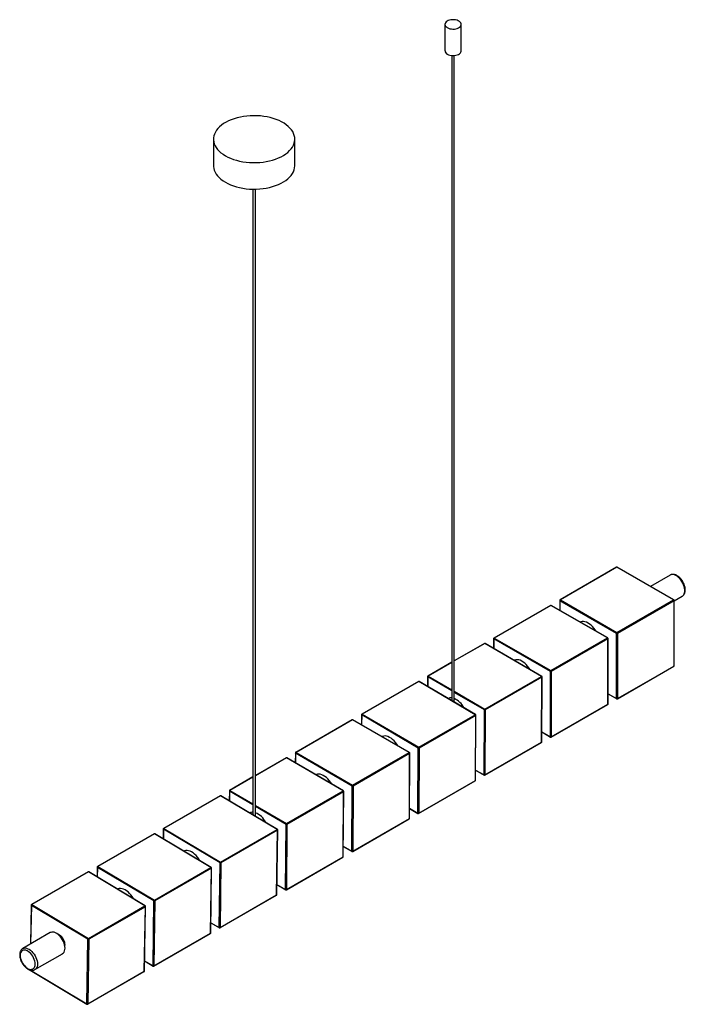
# Paper-space layout '_Isométrica' of a CAD drawing. Header units: millimetres. Extents: x -1188 to -369, y -732 to 480.
import ezdxf

# ---------------------------------------------------------------- set-up
doc = ezdxf.new("R2010")
doc.units = ezdxf.units.MM

psp = doc.layouts.new('_Isométrica')

# ---------------------------------------------------------------- linework, layer by layer
at = {"color": 7, "linetype": 'Continuous', "lineweight": 25}
for p, q in [((-665, 474.2), (-665, 441.6)), ((-645, 441.6), (-645, 474.2)), ((-656.5, 435.9), (-656.5, -358.2)), ((-653.5, -358.7), (-653.5, 435.9)), ((-949.7, 333), (-949.7, 300.3)), ((-849.7, 300.3), (-849.7, 333)), ((-901.2, 271.4), (-901.2, -498.6)), ((-898.2, -499.9), (-898.2, 271.4)), ((-453.9, -193.9), (-523.4, -234.1)), ((-453.5, -194), (-523, -234.1)), ((-383.9, -234.1), (-453.5, -194)), ((-383.5, -234.1), (-453.1, -193.9)), ((-388.1, -203.6), (-412.2, -217.5)), ((-383.1, -235.3), (-373.1, -229.6)), ((-373.1, -229.6), (-373, -229.5)), ((-535.2, -240.9), (-604.8, -281.1)), ((-534.8, -240.9), (-604.4, -281.1)), ((-465.2, -281), (-534.8, -240.9)), ((-464.8, -281), (-534.4, -240.9)), ((-523.8, -234.8), (-523.8, -247)), ((-454, -275.3), (-523.6, -235.1)), ((-523, -234.1), (-453.5, -274.3)), ((-453.5, -274.3), (-383.9, -234.1)), ((-383.3, -235.1), (-452.9, -275.3)), ((-383.3, -315.5), (-383.3, -235.1)), ((-383.1, -315.1), (-383.1, -234.8)), ((-454, -355.6), (-454, -275.3)), ((-452.9, -275.3), (-452.9, -355.6)), ((-616.4, -287.6), (-653.5, -309.1)), ((-546.4, -328.3), (-616, -287.7)), ((-546, -328.3), (-615.6, -287.6)), ((-605.2, -281.8), (-605.2, -293.7)), ((-535.4, -322.2), (-604.9, -282.1)), ((-604.4, -281.1), (-534.8, -321.2)), ((-534.8, -321.2), (-465.2, -281)), ((-464.6, -282), (-534.2, -322.2)), ((-464.6, -362.4), (-464.6, -282)), ((-464.3, -362.1), (-464.4, -281.7)), ((-656.5, -310.8), (-685.9, -327.8)), ((-535.3, -402.6), (-535.4, -322.2)), ((-534.2, -322.2), (-534.2, -402.6)), ((-453, -356), (-383.5, -315.8)), ((-452.9, -355.6), (-383.3, -315.5)), ((-697.6, -334.5), (-767.2, -374.7)), ((-697.2, -334.6), (-766.8, -374.7)), ((-627.7, -375.4), (-697.2, -334.6)), ((-627.3, -375.3), (-696.8, -334.5)), ((-686.3, -328.5), (-686.4, -340.7)), ((-616, -368.5), (-546.4, -328.3)), ((-545.8, -329.3), (-615.4, -369.5)), ((-546.2, -409.4), (-545.8, -329.3)), ((-546, -409.1), (-545.6, -329)), ((-464.4, -349.9), (-453.8, -356)), ((-534.3, -402.9), (-464.7, -362.8)), ((-534.2, -402.6), (-464.6, -362.4)), ((-767.6, -375.4), (-767.7, -387.7)), ((-766.8, -374.7), (-697.2, -415.5)), ((-697.2, -415.5), (-627.7, -375.4)), ((-616.9, -449.6), (-616.5, -369.5)), ((-615.4, -369.5), (-615.8, -449.6)), ((-779.1, -381.6), (-848.6, -421.8)), ((-778.7, -381.6), (-848.2, -421.8)), ((-709.1, -422.1), (-778.7, -381.6)), ((-708.7, -422), (-778.3, -381.6)), ((-697.8, -416.5), (-767.4, -375.7)), ((-627.1, -376.4), (-696.7, -416.5)), ((-627.6, -456.4), (-627.1, -376.4)), ((-627.4, -456.1), (-626.9, -376)), ((-545.9, -396.7), (-535.1, -402.9)), ((-616, -449.9), (-546.4, -409.8)), ((-615.8, -449.6), (-546.2, -409.4)), ((-849, -422.5), (-849.1, -434.5)), ((-779.2, -463.2), (-848.8, -422.8)), ((-848.2, -421.8), (-778.7, -462.2)), ((-778.7, -462.2), (-709.1, -422.1)), ((-708.5, -423.1), (-778.1, -463.2)), ((-708.7, -503.3), (-708.5, -423.1)), ((-708.5, -502.9), (-708.3, -422.7)), ((-698.4, -496.5), (-697.8, -416.5)), ((-696.7, -416.5), (-697.2, -496.6)), ((-860.3, -428.4), (-898.2, -450.3)), ((-790.3, -469.3), (-859.8, -428.4)), ((-789.9, -469.3), (-859.4, -428.4)), ((-627.3, -443.8), (-616.8, -449.9)), ((-901.2, -452), (-929.8, -468.6)), ((-697.4, -496.9), (-627.8, -456.7)), ((-697.2, -496.6), (-627.6, -456.4)), ((-930.2, -469.2), (-930.3, -481.3)), ((-859.9, -509.5), (-790.3, -469.3)), ((-789.7, -470.3), (-859.3, -510.5)), ((-790.3, -550.3), (-789.7, -470.3)), ((-790.1, -550), (-789.5, -470)), ((-779.5, -543.4), (-779.2, -463.2)), ((-778.1, -463.2), (-778.3, -543.4)), ((-941.4, -475.1), (-1011, -515.3)), ((-941, -475.2), (-1010.6, -515.4)), ((-871.5, -516.6), (-941, -475.2)), ((-871.1, -516.6), (-940.6, -475.2)), ((-708.5, -490.9), (-698.2, -496.9)), ((-778.5, -543.8), (-708.9, -503.6)), ((-778.3, -543.4), (-708.7, -503.3)), ((-1011.4, -516), (-1011.6, -528.3)), ((-941.6, -557.8), (-1011.2, -516.3)), ((-1010.6, -515.4), (-941, -556.8)), ((-941, -556.8), (-871.5, -516.6)), ((-870.9, -517.6), (-940.5, -557.8)), ((-872, -597.3), (-870.9, -517.6)), ((-871.8, -597), (-870.7, -517.3)), ((-861.1, -590.4), (-860.4, -510.5)), ((-859.3, -510.5), (-859.9, -590.5)), ((-1022.8, -522.1), (-1092.3, -562.3)), ((-1022.4, -522.2), (-1091.9, -562.3)), ((-952.8, -563.5), (-1022.4, -522.2)), ((-952.4, -563.5), (-1022, -522.1)), ((-790, -537.6), (-779.3, -543.8)), ((-860.1, -590.8), (-790.5, -550.6)), ((-859.9, -590.5), (-790.3, -550.3)), ((-1104, -568.9), (-1173.5, -609.1)), ((-1103.6, -569), (-1173.1, -609.1)), ((-1034, -610.7), (-1103.6, -569)), ((-1033.6, -610.7), (-1103.2, -568.9)), ((-1092.7, -563), (-1092.9, -575.1)), ((-1022.9, -604.7), (-1092.5, -563.3)), ((-1091.9, -562.3), (-1022.4, -603.7)), ((-1022.4, -603.7), (-952.8, -563.5)), ((-952.2, -564.5), (-1021.8, -604.7)), ((-953.3, -644.2), (-952.2, -564.5)), ((-953, -643.9), (-952, -564.2)), ((-942.7, -637.5), (-941.6, -557.8)), ((-940.5, -557.8), (-941.6, -637.5)), ((-871.6, -584.5), (-860.9, -590.8)), ((-1024, -684.4), (-1022.9, -604.7)), ((-1021.8, -604.7), (-1022.9, -684.4)), ((-941.7, -637.8), (-872.2, -597.7)), ((-941.6, -637.5), (-872, -597.3)), ((-1173.9, -609.8), (-1174.8, -657.7)), ((-1104.1, -651.9), (-1173.7, -610.1)), ((-1173.1, -609.1), (-1103.6, -650.9)), ((-1103.6, -650.9), (-1034, -610.7)), ((-1033.4, -611.7), (-1103, -651.9)), ((-1034.8, -691.2), (-1033.4, -611.7)), ((-1034.6, -690.9), (-1033.2, -611.4)), ((-952.9, -631.7), (-942.5, -637.8)), ((-1150.4, -643.6), (-1184.3, -663.2)), ((-1105.6, -731.4), (-1104.1, -651.9)), ((-1103, -651.9), (-1104.4, -731.4)), ((-1023, -684.8), (-953.4, -644.6)), ((-1022.9, -684.4), (-953.3, -644.2)), ((-1169.3, -689.2), (-1135.4, -669.6)), ((-1034.4, -678.5), (-1023.8, -684.8)), ((-1175, -690), (-1105.4, -731.8)), ((-1104.6, -731.8), (-1035, -691.6)), ((-1104.4, -731.4), (-1034.8, -691.2))]:
    psp.add_line(p, q, dxfattribs=at)
at = {"color": 8, "linetype": 'Continuous', "lineweight": 25}
for p, q in [((-523.6, -235.1), (-523.6, -247.1)), ((-616, -287.7), (-653.5, -309.3)), ((-604.9, -282.1), (-604.9, -293.9)), ((-656.5, -311.1), (-685.5, -327.9)), ((-686.1, -328.8), (-686.2, -340.8)), ((-656.5, -346.1), (-686.1, -328.8)), ((-685.5, -327.9), (-656.5, -344.8)), ((-653.5, -346.6), (-616, -368.5)), ((-616.5, -369.5), (-653.5, -347.9)), ((-464.4, -349.7), (-454, -355.6)), ((-767.4, -375.7), (-767.5, -387.9)), ((-545.9, -396.4), (-535.3, -402.6)), ((-848.8, -422.8), (-848.8, -434.6)), ((-859.8, -428.4), (-898.2, -450.6)), ((-627.3, -443.5), (-616.9, -449.6)), ((-901.2, -452.3), (-929.4, -468.6)), ((-930, -469.6), (-930.1, -481.4)), ((-901.2, -486.5), (-930, -469.6)), ((-929.4, -468.6), (-901.2, -485.2)), ((-898.2, -487), (-859.9, -509.5)), ((-860.4, -510.5), (-898.2, -488.3)), ((-708.5, -490.6), (-698.4, -496.5)), ((-1011.2, -516.3), (-1011.3, -528.4)), ((-790, -537.3), (-779.5, -543.4)), ((-1092.5, -563.3), (-1092.7, -575.2)), ((-871.6, -584.3), (-861.1, -590.4)), ((-1173.7, -610.1), (-1174.6, -657.6)), ((-952.9, -631.4), (-942.7, -637.5)), ((-1034.4, -678.2), (-1024, -684.4)), ((-1174.8, -689.8), (-1105.6, -731.4))]:
    psp.add_line(p, q, dxfattribs=at)
at = {"color": 7, "linetype": 'Continuous', "lineweight": 25, "flags": 128}
for points in [[(-662.1, 470.2), (-660.6, 469.5), (-658.9, 468.9), (-657.1, 468.6), (-655.2, 468.5), (-653.3, 468.5), (-651.5, 468.8), (-649.8, 469.3), (-648.3, 470), (-647, 470.8), (-646, 471.7), (-645.3, 472.7), (-645, 473.8), (-645.1, 474.9), (-645.5, 476), (-646.2, 477), (-647.3, 477.9), (-648.6, 478.7), (-650.2, 479.3), (-651.9, 479.7), (-653.8, 480), (-655.7, 480), (-657.6, 479.8), (-659.4, 479.4), (-661, 478.9), (-662.4, 478.1), (-663.5, 477.2), (-664.4, 476.3), (-664.8, 475.2), (-665, 474.1), (-664.8, 473), (-664.2, 472), (-663.3, 471), (-662.1, 470.2)], [(-662.1, 437.5), (-660.6, 436.8), (-658.9, 436.3), (-657.1, 435.9), (-655.2, 435.8), (-653.3, 435.9), (-651.5, 436.2), (-649.8, 436.6), (-648.3, 437.3), (-647, 438.1), (-646, 439.1), (-645.3, 440.1), (-645, 441.2), (-645, 441.6)], [(-935.1, 312.6), (-932, 310.9), (-928.7, 309.4), (-925.2, 308.1), (-921.5, 307), (-917.6, 306), (-913.7, 305.2), (-909.6, 304.7), (-905.4, 304.3), (-901.3, 304.1), (-897.1, 304.1), (-892.9, 304.4), (-888.8, 304.8), (-884.8, 305.4), (-880.8, 306.2), (-877, 307.2), (-873.4, 308.4), (-869.9, 309.8), (-866.6, 311.3), (-863.6, 313), (-860.8, 314.8), (-858.3, 316.7), (-856.1, 318.8), (-854.2, 320.9), (-852.7, 323.2), (-851.4, 325.5), (-850.5, 327.9), (-849.9, 330.2), (-849.7, 332.7), (-849.8, 335.1), (-850.3, 337.5), (-851.1, 339.8), (-852.3, 342.2), (-853.8, 344.4), (-855.6, 346.6), (-857.8, 348.7), (-860.2, 350.7), (-862.9, 352.5), (-865.9, 354.2), (-869.1, 355.8), (-872.5, 357.2), (-876.1, 358.4), (-879.8, 359.5), (-883.8, 360.3), (-887.8, 361), (-891.9, 361.5), (-896, 361.7), (-900.2, 361.8), (-904.4, 361.7), (-908.6, 361.4), (-912.6, 360.8), (-916.6, 360.1), (-920.5, 359.2), (-924.2, 358.1), (-927.8, 356.8), (-931.2, 355.4), (-934.3, 353.8), (-937.2, 352.1), (-939.8, 350.2), (-942.2, 348.2), (-944.3, 346.1), (-946, 343.9), (-947.4, 341.6), (-948.5, 339.3), (-949.2, 336.9), (-949.6, 334.5), (-949.7, 332.1), (-949.4, 329.6), (-948.7, 327.3), (-947.7, 324.9), (-946.4, 322.6), (-944.7, 320.4), (-942.7, 318.3), (-940.5, 316.2), (-937.9, 314.3), (-935.1, 312.6)], [(-949.7, 300.3), (-949.7, 299.4), (-949.4, 297), (-948.7, 294.6), (-947.7, 292.2), (-946.4, 290), (-944.7, 287.7), (-942.7, 285.6), (-940.5, 283.6), (-937.9, 281.7), (-935.1, 279.9)], [(-935.1, 279.9), (-932, 278.3), (-928.7, 276.8), (-925.2, 275.5), (-921.5, 274.3), (-917.6, 273.4), (-913.7, 272.6), (-909.6, 272), (-905.4, 271.6), (-901.3, 271.5), (-897.1, 271.5), (-892.9, 271.7), (-888.8, 272.1), (-884.8, 272.8), (-880.8, 273.6), (-877, 274.6), (-873.4, 275.8), (-869.9, 277.1), (-866.6, 278.6), (-863.6, 280.3), (-860.8, 282.1), (-858.3, 284.1), (-856.1, 286.1), (-854.2, 288.3), (-852.7, 290.5), (-851.4, 292.8), (-850.5, 295.2), (-849.9, 297.6), (-849.7, 300), (-849.7, 300.3)], [(-479.1, -272.7), (-480.2, -271), (-481.8, -268.9), (-483.5, -267), (-485.3, -265.3), (-487.2, -263.8), (-489, -262.6), (-490.9, -261.7), (-492.8, -261.1), (-494.5, -260.8), (-496.2, -260.8), (-497.8, -261.2), (-498.5, -261.6)], [(-560.3, -319.9), (-560.3, -319.9), (-561.7, -317.7), (-563.3, -315.6), (-565, -313.7), (-566.9, -312), (-568.7, -310.6), (-570.6, -309.4), (-572.5, -308.5), (-574.3, -308), (-576.1, -307.7), (-577.7, -307.8), (-579.3, -308.2), (-579.9, -308.5)], [(-723, -413.7), (-724.3, -411.6), (-725.9, -409.5), (-727.6, -407.6), (-729.4, -405.9), (-731.3, -404.5), (-733.2, -403.3), (-735.1, -402.4), (-736.9, -401.9), (-738.7, -401.6), (-740.3, -401.7), (-741.8, -402.1), (-742.5, -402.4)], [(-804.2, -460.9), (-804.2, -460.7), (-805.7, -458.5), (-807.3, -456.4), (-809, -454.5), (-810.8, -452.8), (-812.7, -451.4), (-814.6, -450.2), (-816.4, -449.4), (-818.3, -448.8), (-820, -448.6), (-821.7, -448.7), (-823.2, -449.1), (-823.8, -449.3)], [(-966.7, -555), (-967.9, -553), (-969.5, -550.9), (-971.1, -548.9), (-972.9, -547.2), (-974.8, -545.6), (-976.7, -544.4), (-978.5, -543.5), (-980.4, -542.8), (-982.2, -542.5), (-983.9, -542.5), (-985.4, -542.8), (-986.4, -543.2)], [(-1047.9, -602.1), (-1048.2, -601.6), (-1049.6, -599.3), (-1051.2, -597.2), (-1053, -595.3), (-1054.8, -593.6), (-1056.6, -592.2), (-1058.5, -591), (-1060.4, -590.2), (-1062.2, -589.6), (-1064, -589.4), (-1065.6, -589.5), (-1067.2, -589.9), (-1067.8, -590.2)], [(-1132.3, -662.8), (-1132.4, -660.8), (-1132.8, -658.8), (-1133.4, -656.7), (-1134.2, -654.6), (-1135.2, -652.5), (-1136.5, -650.6), (-1137.8, -648.8), (-1139.3, -647.2), (-1140.9, -645.8), (-1142.5, -644.6), (-1144.1, -643.8), (-1145.7, -643.2), (-1147.2, -642.9), (-1148.7, -643), (-1149.9, -643.4), (-1150.4, -643.6)], [(-1132.3, -658.8), (-1132.4, -657.2), (-1132.7, -655.5), (-1133.3, -653.8), (-1134.1, -652.1), (-1135.1, -650.5), (-1136.3, -649), (-1137.5, -647.7), (-1138.9, -646.7), (-1140.2, -646), (-1140.9, -645.7)], [(-1132.3, -658.8), (-1132.4, -657.2), (-1132.7, -655.5), (-1133.3, -653.8), (-1134.1, -652.1), (-1135.1, -650.5), (-1136.3, -649), (-1137.5, -647.7), (-1138.9, -646.7), (-1140.2, -646), (-1140.9, -645.7)], [(-1169, -682.3), (-1169.2, -680.5), (-1169.5, -678.6), (-1170.2, -676.7), (-1171, -674.7), (-1172, -672.8), (-1173.2, -671.1), (-1174.5, -669.4), (-1176, -668), (-1177.5, -666.9), (-1179, -666), (-1180.5, -665.4), (-1181.9, -665.2), (-1183.3, -665.2), (-1184.5, -665.6), (-1185.5, -666.3), (-1186.3, -667.3), (-1186.9, -668.6), (-1187.3, -670.1), (-1187.4, -671.7), (-1187.3, -673.6), (-1186.9, -675.5), (-1186.3, -677.4), (-1185.5, -679.4), (-1184.5, -681.3), (-1183.3, -683), (-1181.9, -684.6), (-1180.5, -686), (-1179, -687.2), (-1177.5, -688.1), (-1176, -688.6), (-1174.5, -688.9), (-1173.2, -688.8), (-1172, -688.4), (-1171, -687.7), (-1170.2, -686.8), (-1169.5, -685.5), (-1169.2, -684), (-1169, -682.3)], [(-1135.4, -669.6), (-1135.2, -669.5), (-1134.2, -668.7), (-1133.4, -667.5), (-1132.8, -666.2), (-1132.4, -664.5), (-1132.3, -662.8)], [(-1132.5, -660.4), (-1132.4, -660.3), (-1132.3, -658.8)], [(-1132.5, -660.4), (-1132.4, -660.3), (-1132.3, -658.8)]]:
    psp.add_lwpolyline(points, dxfattribs=at)
at = {"color": 8, "linetype": 'Continuous', "lineweight": 25, "flags": 128}
for points in [[(-373, -229.5), (-372.4, -229.1), (-371.5, -228.1), (-370.8, -226.8), (-370.3, -225.3), (-370, -223.6), (-370, -221.8), (-370.3, -219.8), (-370.8, -217.7), (-371.5, -215.6), (-372.4, -213.5), (-373.6, -211.5), (-374.9, -209.6), (-376.3, -207.9), (-377.8, -206.4), (-379.4, -205.1), (-381, -204.1), (-382.6, -203.4), (-384.2, -203), (-385.7, -202.9), (-387.1, -203.1), (-388.1, -203.6)], [(-1184.3, -663.2), (-1183.9, -663), (-1182.6, -662.6), (-1181.2, -662.5), (-1179.6, -662.8), (-1178, -663.4), (-1176.4, -664.2), (-1174.8, -665.4), (-1173.2, -666.8), (-1171.8, -668.4), (-1170.4, -670.2), (-1169.2, -672.1), (-1168.2, -674.2), (-1167.3, -676.3), (-1166.7, -678.4), (-1166.3, -680.4), (-1166.2, -682.3)], [(-1166.2, -682.3), (-1166.3, -684.1), (-1166.7, -685.8), (-1167.3, -687.1), (-1168.2, -688.3), (-1169.2, -689.1), (-1169.4, -689.2)]]:
    psp.add_lwpolyline(points, dxfattribs=at)
at = {"color": 7, "linetype": 'Continuous', "lineweight": 25}
for centre, radius, start, end in [((-660, 442), 4.95, 185.1866, 246.1336), ((-453.5, -194.6), 0.8, 60.0115, 119.9973), ((-534.8, -241.6), 0.8, 60.0486, 119.9973), ((-523, -234.8), 0.8, 119.9973, 180.0088), ((-522.4, -235.2), 1.23, 122.6068, 177.4049), ((-384.5, -235.2), 1.23, 2.6113, 57.4004), ((-383.9, -234.8), 0.8, 0.0088, 60.0115), ((-452.8, -275.3), 1.23, 122.6068, 177.4049), ((-453.5, -274.2), 1.23, 242.6201, 297.3916), ((-454.1, -275.3), 1.23, 2.6113, 57.4004), ((-616, -288.3), 0.8, 59.7092, 119.9973), ((-604.4, -281.8), 0.8, 119.9973, 180.0458), ((-603.7, -282.1), 1.23, 122.6122, 177.4489), ((-465.9, -282.1), 1.23, 2.636, 57.4251), ((-465.2, -281.7), 0.8, 0.0458, 60.0486), ((-534.1, -322.2), 1.23, 122.6122, 177.4489), ((-534.8, -321.1), 1.23, 242.6641, 297.397), ((-535.5, -322.2), 1.23, 2.636, 57.4251), ((-383.9, -315.1), 0.8, 299.9973, 0.0088), ((-697.2, -335.2), 0.8, 59.6159, 119.9973), ((-685.5, -328.5), 0.8, 119.9973, 179.7048), ((-684.9, -328.9), 1.24, 122.5624, 177.0446), ((-547.1, -329.4), 1.23, 2.4086, 57.1989), ((-546.4, -329), 0.8, 359.7048, 59.7092), ((-657.7, -362.4), 7.71, 80.5485, 116.3346), ((-665.2, -379.8), 26.9, 28.5365, 64.2137), ((-465.1, -362.1), 0.8, 299.9973, 0.0458), ((-453.4, -354.5), 1.23, 242.6201, 297.3916), ((-453.4, -355.3), 0.8, 240.0115, 299.9973), ((-766.8, -375.4), 0.8, 119.9973, 179.6102), ((-766.2, -375.8), 1.24, 122.5487, 176.9326), ((-628.3, -376.4), 1.23, 2.3455, 57.1368), ((-627.7, -376), 0.8, 359.6102, 59.6159), ((-615.3, -369.5), 1.24, 122.5624, 177.0446), ((-616, -368.4), 1.22, 242.261, 297.3471), ((-616.6, -369.5), 1.23, 2.4086, 57.1989), ((-778.7, -382.3), 0.8, 59.8378, 119.9973), ((-546.8, -409.1), 0.8, 299.9973, 359.7048), ((-534.7, -401.5), 1.23, 242.6641, 297.397), ((-534.7, -402.2), 0.8, 240.0486, 299.9973), ((-848.2, -422.5), 0.8, 119.9973, 179.8346), ((-847.6, -422.9), 1.23, 122.5813, 177.1984), ((-709.7, -423.1), 1.23, 2.4952, 57.2846), ((-709.1, -422.7), 0.8, 359.8346, 59.8378), ((-696.6, -416.6), 1.24, 122.5487, 176.9326), ((-697.2, -415.4), 1.22, 242.15, 297.3333), ((-697.9, -416.6), 1.23, 2.3455, 57.1368), ((-859.9, -429.1), 0.8, 59.5509, 119.9973), ((-628.2, -456.1), 0.8, 299.9973, 359.6102), ((-616.4, -448.5), 1.22, 242.261, 297.3471), ((-616.4, -449.3), 0.8, 239.7092, 299.9973), ((-929.4, -469.2), 0.8, 119.9973, 179.5442), ((-928.8, -469.6), 1.24, 122.5391, 176.8545), ((-790.9, -470.4), 1.23, 2.3014, 57.0935), ((-790.3, -470), 0.8, 359.5442, 59.5509), ((-778, -463.3), 1.23, 122.5813, 177.1984), ((-778.7, -462.1), 1.23, 242.4139, 297.3661), ((-779.3, -463.3), 1.23, 2.4952, 57.2846), ((-941, -475.8), 0.8, 59.228, 119.9973), ((-901.7, -503.1), 7.6, 85.8998, 116.4195), ((-908.3, -519.9), 25.9, 27.2956, 66.949), ((-697.8, -495.5), 1.22, 242.15, 297.3333), ((-709.3, -502.9), 0.8, 299.9973, 359.8346), ((-697.8, -496.2), 0.8, 239.6159, 299.9973), ((-1010.6, -516), 0.8, 119.9973, 179.2131), ((-1009.9, -516.4), 1.25, 122.4915, 176.4635), ((-872.1, -517.6), 1.23, 2.0803, 56.8786), ((-871.5, -517.3), 0.8, 359.2131, 59.228), ((-859.2, -510.5), 1.24, 122.5391, 176.8545), ((-859.9, -509.4), 1.22, 242.0727, 297.3236), ((-860.5, -510.5), 1.23, 2.3014, 57.0935), ((-1022.4, -522.8), 0.8, 59.2594, 119.9973), ((-778.9, -542.4), 1.23, 242.4139, 297.3661), ((-778.9, -543.1), 0.8, 239.8378, 299.9973), ((-940.4, -557.8), 1.25, 122.4915, 176.4635), ((-941.7, -557.8), 1.23, 2.0803, 56.8786), ((-790.9, -550), 0.8, 299.9973, 359.5442), ((-1103.6, -569.6), 0.8, 59.0066, 119.9973), ((-1091.9, -563), 0.8, 119.9973, 179.2455), ((-1091.3, -563.4), 1.25, 122.4962, 176.5017), ((-953.5, -564.6), 1.23, 2.102, 56.8995), ((-952.8, -564.2), 0.8, 359.2455, 59.2594), ((-941, -556.7), 1.21, 241.6877, 297.2753), ((-860.5, -589.4), 1.22, 242.0727, 297.3236), ((-860.5, -590.1), 0.8, 239.5509, 299.9973), ((-1021.7, -604.7), 1.25, 122.4962, 176.5017), ((-1022.4, -603.6), 1.21, 241.7253, 297.2801), ((-1023, -604.7), 1.23, 2.102, 56.8995), ((-872.6, -597), 0.8, 299.9973, 359.2131), ((-1173.1, -609.8), 0.8, 119.9973, 178.9837), ((-1172.5, -610.2), 1.25, 122.4589, 176.193), ((-1034.7, -611.8), 1.23, 1.927, 56.7314), ((-1034, -611.4), 0.8, 358.9837, 59.0066), ((-942.1, -636.4), 1.21, 241.6877, 297.2753), ((-942.1, -637.1), 0.8, 239.228, 299.9973), ((-1102.9, -652), 1.25, 122.4589, 176.193), ((-1103.6, -650.8), 1.21, 241.4234, 297.242), ((-1104.2, -651.9), 1.23, 1.927, 56.7314), ((-953.8, -643.9), 0.8, 299.9973, 359.2455), ((-1174.6, -689.3), 0.8, 207.8543, 239.0066), ((-1023.4, -683.3), 1.21, 241.7253, 297.2801), ((-1023.4, -684.1), 0.8, 239.2594, 299.9973), ((-1035.4, -690.9), 0.8, 299.9973, 358.9837), ((-1105, -730.3), 1.21, 241.4234, 297.242), ((-1105, -731.1), 0.8, 239.0066, 299.9973)]:
    psp.add_arc(centre, radius, start, end, dxfattribs=at)
at = {"color": 8, "linetype": 'Continuous', "lineweight": 25}
for centre, radius, start, end in [((-453.7, -194.3), 0.402, 54.392, 114.3111), ((-453.2, -194.3), 0.402, 65.6966, 125.615), ((-535, -241.3), 0.402, 54.4323, 114.3281), ((-534.6, -241.3), 0.403, 65.7126, 125.604), ((-523.4, -234.8), 0.402, 185.7046, 245.6359), ((-523.3, -234.5), 0.402, 54.392, 114.3111), ((-383.6, -234.4), 0.402, 65.6966, 125.615), ((-383.5, -234.7), 0.394, 293.6936, 354.9875), ((-616.2, -288), 0.397, 53.3755, 114.8594), ((-615.7, -288), 0.382, 63.8984, 127.3758), ((-604.8, -281.7), 0.402, 185.7458, 245.6808), ((-604.6, -281.4), 0.402, 54.4323, 114.3281), ((-465, -281.4), 0.403, 65.7126, 125.604), ((-464.8, -281.6), 0.394, 293.6806, 355.0053), ((-383.7, -315.5), 0.384, 304.0598, 7.266), ((-383.5, -315.1), 0.394, 293.6936, 354.9875), ((-697.5, -334.9), 0.397, 53.2711, 114.8191), ((-697, -334.9), 0.382, 63.8483, 127.4155), ((-686, -328.5), 0.387, 183.7482, 246.8901), ((-685.8, -328.2), 0.397, 53.3755, 114.8594), ((-546.2, -328.6), 0.393, 64.8757, 126.3985), ((-546, -328.9), 0.403, 294.4616, 354.1764), ((-465, -362.4), 0.384, 304.0743, 7.3088), ((-464.7, -362), 0.394, 293.6806, 355.0053), ((-453.6, -355.7), 0.384, 172.7553, 235.9529), ((-453.3, -355.7), 0.384, 304.0598, 7.266), ((-767.2, -375.4), 0.388, 183.6486, 246.7725), ((-767.1, -375.1), 0.397, 53.2711, 114.8191), ((-627.4, -375.7), 0.393, 64.8322, 126.4316), ((-778.9, -382), 0.396, 53.5198, 114.9146), ((-778.4, -382), 0.383, 63.9681, 127.3213), ((-627.3, -376), 0.404, 294.4893, 354.1342), ((-546.6, -409.5), 0.4, 305.5566, 5.2995), ((-546.4, -409.1), 0.403, 294.4616, 354.1764), ((-534.9, -402.6), 0.384, 172.8021, 235.9921), ((-534.5, -402.6), 0.384, 304.0743, 7.3088), ((-848.7, -422.4), 0.385, 183.885, 247.0524), ((-848.5, -422.1), 0.396, 53.5198, 114.9146), ((-708.8, -422.4), 0.394, 64.9363, 126.3531), ((-708.7, -422.7), 0.403, 294.4235, 354.2336), ((-860.1, -428.7), 0.398, 53.1984, 114.791), ((-859.6, -428.7), 0.381, 63.8137, 127.4432), ((-628, -456.4), 0.399, 305.514, 5.1963), ((-627.8, -456), 0.404, 294.4893, 354.1342), ((-616.6, -449.6), 0.399, 174.022, 233.9816), ((-616.2, -449.6), 0.4, 305.5566, 5.2995), ((-929.8, -469.2), 0.389, 183.5792, 246.6908), ((-929.7, -468.9), 0.398, 53.1984, 114.791), ((-790, -469.6), 0.392, 64.8022, 126.4547), ((-789.9, -469.9), 0.404, 294.5086, 354.1044), ((-941.3, -475.5), 0.4, 52.8374, 114.6496), ((-940.8, -475.5), 0.38, 63.6445, 127.5823), ((-698, -496.6), 0.398, 173.9074, 233.8773), ((-697.6, -496.6), 0.399, 305.514, 5.1963), ((-709.1, -503.3), 0.401, 305.6156, 5.441), ((-708.9, -502.9), 0.403, 294.4235, 354.2336), ((-1011, -516), 0.393, 183.2318, 246.2848), ((-1010.8, -515.7), 0.4, 52.8374, 114.6496), ((-871.2, -516.9), 0.391, 64.6564, 126.5704), ((-871.1, -517.2), 0.405, 294.6045, 353.9519), ((-1022.6, -522.5), 0.4, 52.8725, 114.6634), ((-1022.1, -522.5), 0.38, 63.6608, 127.5686), ((-779.1, -543.5), 0.4, 174.1791, 234.1252), ((-778.7, -543.5), 0.401, 305.6156, 5.441), ((-790.7, -550.3), 0.399, 305.4843, 5.1243), ((-790.5, -549.9), 0.404, 294.5086, 354.1044), ((-1103.8, -569.3), 0.402, 52.5906, 114.5513), ((-1103.3, -569.3), 0.379, 63.5315, 127.6786), ((-1092.3, -562.9), 0.392, 183.2658, 246.3243), ((-1092.2, -562.6), 0.4, 52.8725, 114.6634), ((-952.5, -563.8), 0.391, 64.6704, 126.559), ((-952.4, -564.1), 0.405, 294.5951, 353.9671), ((-860.7, -590.5), 0.397, 173.8274, 233.8046), ((-860.3, -590.5), 0.399, 305.4843, 5.1243), ((-872.4, -597.3), 0.396, 305.3369, 4.7625), ((-872.2, -596.9), 0.405, 294.6045, 353.9519), ((-1173.6, -609.7), 0.396, 182.9917, 246.0073), ((-1173.4, -609.4), 0.402, 52.5906, 114.5513), ((-1033.8, -611.1), 0.39, 64.5597, 126.6505), ((-1033.6, -611.4), 0.406, 294.6703, 353.843), ((-942.3, -637.5), 0.393, 173.4255, 233.442), ((-942, -637.5), 0.396, 305.3369, 4.7625), ((-953.7, -644.3), 0.396, 305.3512, 4.798), ((-953.4, -643.9), 0.405, 294.5951, 353.9671), ((-1023.6, -684.4), 0.394, 173.4649, 233.4774), ((-1023.2, -684.4), 0.396, 305.3512, 4.798), ((-1035.2, -691.3), 0.394, 305.2361, 4.5112), ((-1035, -690.9), 0.406, 294.6703, 353.843), ((-1105.2, -731.4), 0.39, 173.1464, 233.1923), ((-1104.8, -731.4), 0.394, 305.2361, 4.5112)]:
    psp.add_arc(centre, radius, start, end, dxfattribs=at)
at = {"color": 7, "linetype": 'Continuous', "lineweight": 25}
for points, knots in [([(-372.9, -229.4), (-372.6, -229.2), (-372, -228.8), (-371.1, -227.8), (-370.3, -226.5), (-369.8, -225.1), (-369.5, -223.4), (-369.4, -221.6), (-369.6, -219.7), (-369.9, -217.7), (-370.6, -215.7), (-371.4, -213.7), (-372.4, -211.8), (-373.6, -209.9), (-374.9, -208.2), (-376.3, -206.7), (-377.9, -205.4), (-379.5, -204.3), (-381.2, -203.4), (-382.8, -202.9), (-384.5, -202.7), (-386.1, -202.8), (-387.3, -203.1), (-387.9, -203.5), (-388.1, -203.6)], [0, 0, 0, 0, 0.031675, 0.074906, 0.118634, 0.163642, 0.21016, 0.257847, 0.306109, 0.354426, 0.40261, 0.450656, 0.498619, 0.546579, 0.59461, 0.642789, 0.691209, 0.739947, 0.789017, 0.838212, 0.886898, 0.93425, 0.979764, 1, 1, 1, 1]), ([(-1184.3, -663.2), (-1184.6, -663.4), (-1185.4, -663.9), (-1186.4, -665), (-1187.1, -666.3), (-1187.7, -667.7), (-1188, -669.4), (-1188.1, -671.2), (-1187.9, -673.1), (-1187.5, -675.1), (-1186.9, -677.1), (-1186.1, -679.1), (-1185.1, -681.1), (-1183.9, -682.9), (-1182.6, -684.6), (-1181.1, -686.1), (-1179.6, -687.4), (-1178, -688.5), (-1176.3, -689.4), (-1174.6, -689.9), (-1173, -690.1), (-1171.4, -690), (-1170.2, -689.7), (-1169.6, -689.3), (-1169.4, -689.2)], [0, 0, 0, 0, 0.040561, 0.083405, 0.12674, 0.171344, 0.217443, 0.264702, 0.31253, 0.360413, 0.408164, 0.455778, 0.50331, 0.55084, 0.598438, 0.646185, 0.69417, 0.74247, 0.7911, 0.839852, 0.888101, 0.935027, 0.980132, 1, 1, 1, 1])]:
    psp.add_open_spline(points, degree=3, knots=knots, dxfattribs=at)

doc.saveas('drawing.dxf')
